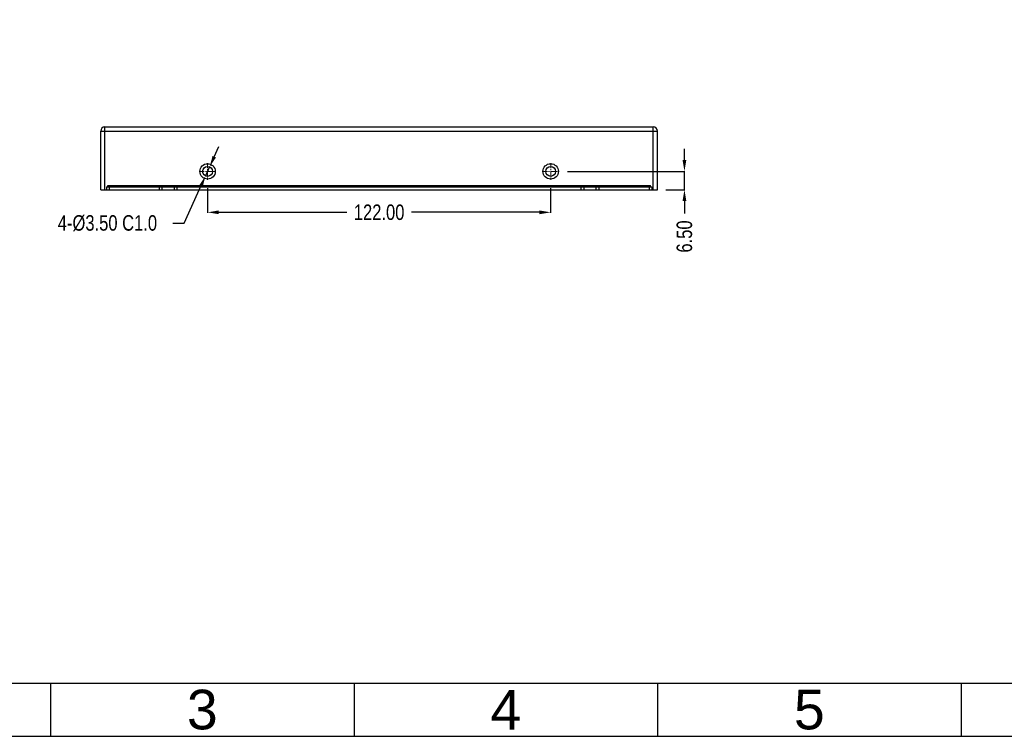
# Model space of a CAD drawing. Header units: inches. Extents: x 5032 to 6149, y 185 to 975.
# Tile 2 of 13: x 5256 to 5606, y 185 to 440. Entities that reach past the tile are written whole.
import ezdxf

# ---------------------------------------------------------------- set-up
doc = ezdxf.new("R2010")
doc.units = ezdxf.units.IN
doc.header["$LTSCALE"] = 1.21
doc.header["$MEASUREMENT"] = 0
doc.header["$PDMODE"] = 3
doc.header["$PDSIZE"] = 0.3125
doc.linetypes.add('CENTER', pattern=[0.6, 0.375, -0.075, 0.075, -0.075])
doc.layers.get('0').update_dxf_attribs({"linetype": 'CONTINUOUS'})
doc.layers.get('Defpoints').update_dxf_attribs({"linetype": 'CONTINUOUS'})
doc.styles.get("Standard").update_dxf_attribs({"font": 'txt', "width": 0.8})
doc.styles.add('微软雅黑', font='txt')
doc.dimstyles.get("Standard").update_dxf_attribs({"dimtxt": 5.5, "dimasz": 4, "dimexe": 0.18, "dimexo": 3, "dimgap": 2, "dimtad": 0, "dimzin": 1, "dimdsep": 46, "dimtxsty": 'Standard', "dimcen": 0.09, "dimadec": 0, "dimazin": 0, "dimtp": 0.01, "dimtm": 0.01, "dimtfac": 1, "dimtmove": 0, "dimatfit": 3, "dimfxl": 1, "dimtfillclr": 256, "dimtolj": 1, "dimtzin": 4, "dimarcsym": 0})

# ---------------------------------------------------------------- blocks, each defined once
blk = doc.blocks.new('*D53')
at = {"color": 0, "lineweight": -2, "ltscale": 5}
for p, q in [((5322.35, 379.83), (5322.35, 371.08)), ((5444.35, 379.83), (5444.35, 371.08)), ((5326.35, 371.26), (5371.82, 371.26)), ((5440.35, 371.26), (5394.89, 371.26))]:
    blk.add_line(p, q, dxfattribs=at)
at = {"color": 0, "ltscale": 5}
for points in [[(5326.35, 371.93), (5326.35, 370.6), (5322.35, 371.26)], [(5440.35, 370.6), (5440.35, 371.93), (5444.35, 371.26)]]:
    blk.add_solid(points, dxfattribs=at)
at = {"layer": 'Defpoints', "color": 0}
for p in [(5322.35, 382.83), (5444.35, 382.83), (5444.35, 371.26)]:
    blk.add_point(p, dxfattribs=at)
at = {"color": 0, "ltscale": 5, "insert": (5383.35, 371.26), "char_height": 5.5, "attachment_point": 5}
blk.add_mtext('\\A1;122.00', dxfattribs=at)
blk = doc.blocks.new('*D54')
at = {"color": 0, "lineweight": -2, "ltscale": 5}
for p, q in [((5491.92, 389.8), (5491.92, 393.8)), ((5450.32, 385.8), (5492.1, 385.8)), ((5491.92, 379.3), (5491.92, 385.8)), ((5485.35, 379.3), (5492.1, 379.3)), ((5491.92, 375.3), (5491.92, 370.9))]:
    blk.add_line(p, q, dxfattribs=at)
at = {"color": 0, "ltscale": 5}
for points in [[(5491.25, 389.8), (5492.59, 389.8), (5491.92, 385.8)], [(5492.59, 375.3), (5491.25, 375.3), (5491.92, 379.3)]]:
    blk.add_solid(points, dxfattribs=at)
at = {"layer": 'Defpoints', "color": 0}
for p in [(5447.32, 385.8), (5491.92, 385.8), (5482.35, 379.3)]:
    blk.add_point(p, dxfattribs=at)
at = {"color": 0, "ltscale": 5, "insert": (5491.92, 362.67), "char_height": 5.5, "attachment_point": 5, "rotation": 90}
blk.add_mtext('\\A1;6.50', dxfattribs=at)
blk = doc.blocks.new('*D61')
at = {"color": 0, "lineweight": -2, "ltscale": 5}
for p, q in [((5324.73, 391.04), (5326.38, 394.68)), ((5323.08, 387.39), (5321.63, 384.21)), ((5314.01, 367.39), (5319.98, 380.56)), ((5310.01, 367.39), (5314.01, 367.39))]:
    blk.add_line(p, q, dxfattribs=at)
at = {"color": 0, "ltscale": 5}
for points in [[(5324.12, 391.31), (5325.34, 390.76), (5323.08, 387.39)], [(5320.59, 380.29), (5319.37, 380.84), (5321.63, 384.21)]]:
    blk.add_solid(points, dxfattribs=at)
at = {"layer": 'Defpoints', "color": 0}
for p in [(5323.08, 387.39), (5321.63, 384.21)]:
    blk.add_point(p, dxfattribs=at)
at = {"color": 0, "ltscale": 5, "insert": (5286.74, 367.39), "char_height": 5.5, "attachment_point": 5}
blk.add_mtext('4-%%c3.50 C1.0', dxfattribs=at)

msp = doc.modelspace()

# ---------------------------------------------------------------- linework, layer by layer
at = {"color": 7, "linetype": 'Continuous'}
for p, q in [((5284.354, 379.3), (5284.354, 400.1)), ((5284.354, 400.1), (5482.354, 400.1)), ((5285.854, 379.3), (5285.854, 401.6)), ((5285.854, 401.6), (5480.854, 401.6)), ((5480.854, 379.3), (5480.854, 401.6)), ((5482.354, 379.3), (5482.354, 400.1)), ((5284.354, 379.3), (5482.354, 379.3)), ((5286.354, 380.3), (5286.354, 379.3)), ((5286.354, 380.3), (5480.354, 380.3)), ((5286.854, 380.3), (5286.854, 380.8)), ((5286.854, 380.8), (5479.854, 380.8)), ((5287.354, 380.3), (5287.354, 379.3)), ((5288.354, 380.3), (5288.354, 380.8)), ((5305.254, 379.3), (5305.254, 380.3)), ((5306.254, 379.3), (5306.254, 380.3)), ((5310.454, 380.3), (5310.454, 379.3)), ((5311.454, 380.3), (5311.454, 379.3)), ((5455.254, 379.3), (5455.254, 380.3)), ((5456.254, 379.3), (5456.254, 380.3)), ((5460.454, 380.3), (5460.454, 379.3)), ((5461.454, 380.3), (5461.454, 379.3)), ((5478.354, 380.8), (5478.354, 380.3)), ((5479.354, 380.3), (5479.354, 379.3)), ((5479.854, 380.3), (5479.854, 380.8)), ((5480.354, 380.3), (5480.354, 379.3))]:
    msp.add_line(p, q, dxfattribs=at)
at = {"color": 1, "linetype": 'CENTER', "lineweight": 5, "ltscale": 4}
for p, q in [((5322.354, 388.77), (5322.354, 382.83)), ((5444.354, 388.77), (5444.354, 382.83)), ((5319.384, 385.8), (5325.324, 385.8)), ((5441.384, 385.8), (5447.324, 385.8))]:
    msp.add_line(p, q, dxfattribs=at)
msp.add_line((5602.621, 203.85), (5050.686, 203.85))
msp.add_lwpolyline([(5031.877, 185.042), (6148.704, 185.042), (6148.704, 974.993), (5031.877, 974.993)], close=True)
msp.add_lwpolyline([(6129.896, 203.85), (5050.686, 203.85), (5031.877, 185.042)])
at = {"ltscale": 0.2}
for points in [[(5266.528, 203.85), (5266.528, 185.042)], [(5374.449, 203.85), (5374.449, 185.042)], [(5482.37, 203.85), (5482.37, 185.042)], [(5590.291, 203.85), (5590.291, 185.042)]]:
    msp.add_lwpolyline(points, dxfattribs=at)
at = {"color": 7, "linetype": 'Continuous'}
for centre, radius in [((5322.354, 385.8), 2.75), ((5322.354, 385.8), 1.75), ((5444.354, 385.8), 2.75), ((5444.354, 385.8), 1.75)]:
    msp.add_circle(centre, radius, dxfattribs=at)
for centre, start, end in [((5285.854, 400.1), 90, 180), ((5480.854, 400.1), 0, 90)]:
    msp.add_arc(centre, 1.5, start, end, dxfattribs=at)

# ---------------------------------------------------------------- texts
at = {"ltscale": 0.2, "char_height": 14.08949, "width": 107.92105, "attachment_point": 5, "style": '微软雅黑'}
for s, insert in [('{\\fArial|b0|i0|c0|p34;3}', (5320.488, 194.446)), ('{\\fArial|b0|i0|c0|p34;4}', (5428.409, 194.446)), ('{\\fArial|b0|i0|c0|p34;5}', (5536.33, 194.446))]:
    msp.add_mtext(s, dxfattribs=dict(at, insert=insert))

# ---------------------------------------------------------------- dimensions: what is measured, and where the dimension line sits
at = {"ltscale": 5}
dim = msp.add_diameter_dim_2p(p1=(5323.077, 387.394), p2=(5321.631, 384.206), text='4-<> C1.0', dimstyle='Standard', override={"dimexe": 0.396, "dimexo": 0.1375, "dimtoh": 1, "dimzin": 0, "dimcen": 0.198, "dimtp": 0, "dimtm": 0, "dimtdec": 4, "dimtzin": 0}, dxfattribs=at)
dim.commit()
dim.dimension.update_dxf_attribs({"geometry": '*D61', "text_midpoint": (5314.008, 367.395), "dimtype": 163})
dim = msp.add_linear_dim(base=(5491.92, 385.8), p1=(5482.354, 379.3), p2=(5447.324, 385.8), angle=90, dimstyle='Standard', dxfattribs=at)
dim.commit()
dim.dimension.update_dxf_attribs({"geometry": '*D54', "text_midpoint": (5491.92, 362.666), "dimtype": 160})
dim = msp.add_linear_dim(base=(5444.354, 371.262), p1=(5322.354, 382.83), p2=(5444.354, 382.83), dimstyle='Standard', dxfattribs=at)
dim.commit()
dim.dimension.update_dxf_attribs({"geometry": '*D53', "text_midpoint": (5383.354, 371.262)})

doc.saveas('drawing.dxf')
